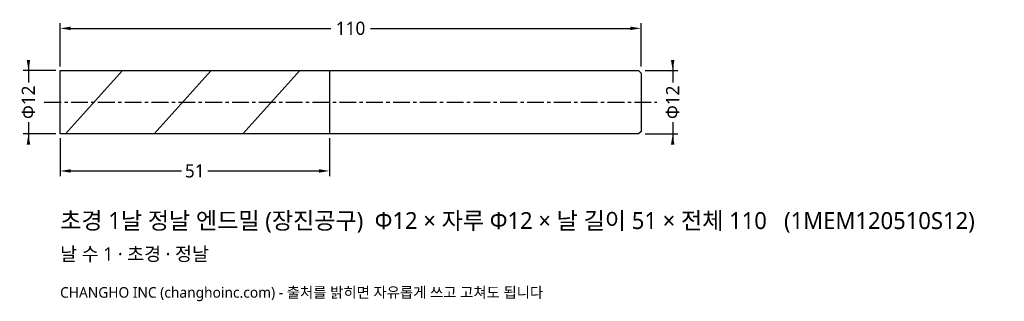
# Model space of a CAD drawing. Header units: millimetres. Extents: x -8 to 179, y -38 to 16.
import ezdxf

# ---------------------------------------------------------------- set-up
doc = ezdxf.new("R2010")
doc.units = ezdxf.units.MM
doc.linetypes.add('CENTER', pattern=[5.08, 3.175, -0.635, 0.635, -0.635])
for name, color, linetype in [('문자', 7, 'CONTINUOUS'), ('외형선', 7, 'CONTINUOUS'), ('중심선', 1, 'CENTER'), ('참고선', 8, 'CONTINUOUS'), ('치수', 4, 'CONTINUOUS')]:
    doc.layers.add(name, color=color, linetype=linetype)
doc.styles.add('CH_KOR', font='malgun.ttf')
doc.dimstyles.new('CH_DIM', dxfattribs={"dimtxt": 2.5, "dimasz": 2, "dimexe": 1, "dimexo": 0.8, "dimgap": 0.8, "dimtad": 1, "dimdec": 1, "dimdsep": 46, "dimtxsty": 'CH_KOR', "dimcen": 2.5, "dimclrd": 4, "dimclre": 4, "dimclrt": 4, "dimazin": 3, "dimtfac": 1, "dimtmove": 0, "dimatfit": 3})

# ---------------------------------------------------------------- blocks, each defined once
blk = doc.blocks.new('_CLOSEDFILLED')
at = {"color": 0, "linetype": 'BYBLOCK'}
blk.add_solid([(-1, 0.164), (0, 0), (-1, -0.164)], dxfattribs=at)
blk = doc.blocks.new('*D1')
at = {"color": 4}
for p, q in [((-6, 8), (-6, 3.75)), ((-0.8, 6), (-7, 6)), ((-6, -3.75), (-6, -8)), ((-0.8, -6), (-7, -6))]:
    blk.add_line(p, q, dxfattribs=at)
at = {"layer": 'Defpoints'}
for p in [(-6, 6), (0, 6), (0, -6)]:
    blk.add_point(p, dxfattribs=at)
at = {"layer": '치수', "color": 4, "xscale": 2, "yscale": 2}
for p, rotation in [((-6, 6), 270), ((-6, -6), 90)]:
    blk.add_blockref('_CLOSEDFILLED', p, dxfattribs=dict(at, rotation=rotation))
at = {"layer": '치수', "color": 4, "insert": (-6, 0), "char_height": 2.5, "attachment_point": 5, "rotation": 90, "style": 'CH_KOR'}
blk.add_mtext('Φ12', dxfattribs=at)
blk = doc.blocks.new('*D2')
at = {"color": 4}
for p, q in [((116, 8), (116, 3.75)), ((110.8, 6), (117, 6)), ((116, -3.75), (116, -8)), ((110.8, -6), (117, -6))]:
    blk.add_line(p, q, dxfattribs=at)
at = {"layer": 'Defpoints'}
for p in [(110, 6), (116, 6), (110, -6)]:
    blk.add_point(p, dxfattribs=at)
at = {"layer": '치수', "color": 4, "xscale": 2, "yscale": 2}
for p, rotation in [((116, 6), 270), ((116, -6), 90)]:
    blk.add_blockref('_CLOSEDFILLED', p, dxfattribs=dict(at, rotation=rotation))
at = {"layer": '치수', "color": 4, "insert": (116, 0), "char_height": 2.5, "attachment_point": 5, "rotation": 90, "style": 'CH_KOR'}
blk.add_mtext('Φ12', dxfattribs=at)
blk = doc.blocks.new('*D3')
at = {"color": 4}
for p, q in [((0, -6.8), (0, -14)), ((51, -6.8), (51, -14)), ((2, -13), (23, -13)), ((28, -13), (49, -13))]:
    blk.add_line(p, q, dxfattribs=at)
at = {"layer": 'Defpoints'}
for p in [(0, -6), (51, -6), (0, -13)]:
    blk.add_point(p, dxfattribs=at)
at = {"layer": '치수', "color": 4, "xscale": 2, "yscale": 2, "rotation": 180}
blk.add_blockref('_CLOSEDFILLED', (0, -13), dxfattribs=at)
at = {"layer": '치수', "color": 4, "xscale": 2, "yscale": 2}
blk.add_blockref('_CLOSEDFILLED', (51, -13), dxfattribs=at)
at = {"layer": '치수', "color": 4, "insert": (25.5, -13), "char_height": 2.5, "attachment_point": 5, "style": 'CH_KOR'}
blk.add_mtext('51', dxfattribs=at)
blk = doc.blocks.new('*D4')
at = {"color": 4}
for p, q in [((0, 6.8), (0, 15)), ((110, 6.8), (110, 15)), ((2, 14), (51.25, 14)), ((58.75, 14), (108, 14))]:
    blk.add_line(p, q, dxfattribs=at)
at = {"layer": 'Defpoints'}
for p in [(0, 14), (0, 6), (110, 6)]:
    blk.add_point(p, dxfattribs=at)
at = {"layer": '치수', "color": 4, "xscale": 2, "yscale": 2, "rotation": 180}
blk.add_blockref('_CLOSEDFILLED', (0, 14), dxfattribs=at)
at = {"layer": '치수', "color": 4, "xscale": 2, "yscale": 2}
blk.add_blockref('_CLOSEDFILLED', (110, 14), dxfattribs=at)
at = {"layer": '치수', "color": 4, "insert": (55, 14), "char_height": 2.5, "attachment_point": 5, "style": 'CH_KOR'}
blk.add_mtext('110', dxfattribs=at)

msp = doc.modelspace()

# ---------------------------------------------------------------- linework, layer by layer
at = {"layer": '외형선'}
msp.add_lwpolyline([(0, 6), (51, 6), (51, 6), (109.5, 6), (110, 5.5), (110, -5.5), (109.5, -6), (51, -6), (51, -6), (0, -6)], close=True, dxfattribs=at)
at = {"layer": '중심선'}
msp.add_line((-3, 0), (113, 0), dxfattribs=at)
at = {"layer": '참고선'}
for p, q in [((1, -6), (11.8, 6)), ((17.8, -6), (28.6, 6)), ((34.6, -6), (45.4, 6)), ((51, 6), (51, -6))]:
    msp.add_line(p, q, dxfattribs=at)

# ---------------------------------------------------------------- texts
at = {"layer": '문자', "style": 'CH_KOR'}
for s, height, p in [('초경 1날 정날 엔드밀 (장진공구)  Φ12 × 자루 Φ12 × 날 길이 51 × 전체 110   (1MEM120510S12)', 3.2, (0, -24)), ('날 수 1 · 초경 · 정날', 2.56, (0, -30)), ('CHANGHO INC (changhoinc.com) - 출처를 밝히면 자유롭게 쓰고 고쳐도 됩니다', 2, (0, -37))]:
    msp.add_text(s, height=height, dxfattribs=at).set_placement(p)

# ---------------------------------------------------------------- dimensions: what is measured, and where the dimension line sits
at = {"layer": '치수'}
for base, p1, p2, text, picture, middle in [((0, 14), (0, 6), (110, 6), '110', '*D4', (55, 14)), ((0, -13), (0, -6), (51, -6), '51', '*D3', (25.5, -13))]:
    dim = msp.add_linear_dim(base=base, p1=p1, p2=p2, text=text, dimstyle='CH_DIM', override={"dimscale": 1}, dxfattribs=at)
    dim.commit()
    dim.dimension.update_dxf_attribs({"geometry": picture, "text_midpoint": middle})
for base, p1, p2, picture, middle in [((-6, 6), (0, 6), (0, -6), '*D1', (-6, 0)), ((116, 6), (110, 6), (110, -6), '*D2', (116, 0))]:
    dim = msp.add_linear_dim(base=base, p1=p1, p2=p2, angle=90, text='Φ12', dimstyle='CH_DIM', override={"dimscale": 1}, dxfattribs=at)
    dim.commit()
    dim.dimension.update_dxf_attribs({"geometry": picture, "text_midpoint": middle})

doc.saveas('drawing.dxf')
